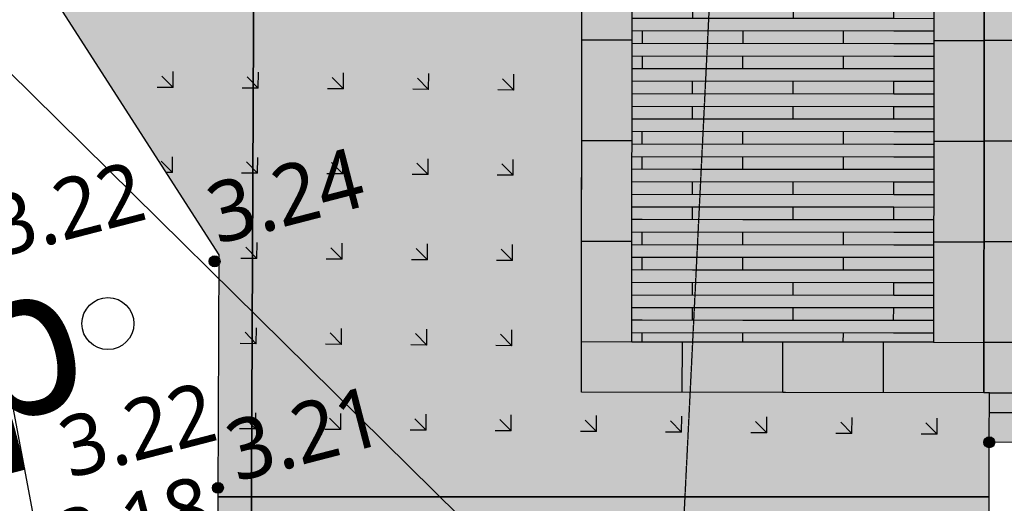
# Model space of a CAD drawing. Header units: millimetres. Extents: x 37875 to 299461, y 97699 to 271071.
# Tile 3 of 198: x 84350 to 90221, y 123105 to 125988. Entities that reach past the tile are written whole.
import ezdxf

# ---------------------------------------------------------------- set-up
doc = ezdxf.new("R2010")
doc.units = ezdxf.units.MM
doc.linetypes.add('RI-HWA_AANSLUITLEIDING-SO', pattern=[4.8, 3, -1.8])
for name, color, linetype in [('Hoogte inmeting Binnen Perceel Bestaand pand', 252, 'Continuous'), ('Hoogte inmeting Buiten Perceel', 252, 'Continuous'), ('Tekst', 7, 'Continuous'), ('Terrein - Groen Gras', 10, 'Continuous'), ('Terrein - Opsluitband', 10, 'Continuous'), ('Terrein - Parkeerplaatsen', 10, 'Continuous'), ('Terrein - Struyk Verwo - Hydro Lineo XL 0 Tegels', 250, 'Continuous'), ('Terrein - Struyk Verwo - Hydro Lineo XL 50 Tegels', 251, 'Continuous')]:
    doc.layers.add(name, color=color, linetype=linetype)
doc.layers.add('N-ME-IE-TERREINAFSCHEIDING_KUNSTMATIG_HEKWERK_RASTER-G', color=30, linetype='IE-TERREINAFSCHEIDING_KUNSTMATIG-SO', lineweight=35, true_color=0xff7f00)
doc.layers.add('N-WE-RI-HWA_KOLKAANSLUITING_PVC-G', color=150, linetype='RI-HWA_AANSLUITLEIDING-SO', lineweight=25, true_color=0x007fff)
for name, color, linetype, true_color in [('Terrein - Groen Solid', 7, 'Continuous', 0x6c9a5b), ('Terrein - Opsluitband arcering', 7, 'Continuous', 0xb6b7b4), ('Terrein - Straat Nieuw arcering', 7, 'Continuous', 0xb6b7b4), ('Terrein - Struyk Verwo - Hydro Lineo XL  0 Solid Grijs', 7, 'Continuous', 0xb6b7b4)]:
    doc.layers.add(name, color=color, linetype=linetype, true_color=true_color)
doc.styles.add('20240327-SHE000-0150x1$0$Segoe UI', font='segoeui.ttf', dxfattribs={"height": 12})
doc.styles.add('Segoe UI', font='segoeui.ttf', dxfattribs={"height": 12})
doc.linetypes.add('IE-TERREINAFSCHEIDING_KUNSTMATIG-SO', pattern='A,4,[82,NLCS.SHX,S=0.75,R=90,X=0,Y=0],4,-2', length=10)

# ---------------------------------------------------------------- blocks, each defined once
blk = doc.blocks.new('Parkeerplaats 5130x2400 (90°)')
at = {"layer": 'Terrein - Struyk Verwo - Hydro Lineo XL  0 Solid Grijs'}
h = blk.add_hatch(color=256, dxfattribs=at)
h.dxf.hatch_style = 1
h.paths.add_polyline_path([(846635.656151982, 1489312.407629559), (846635.656151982, 1484182.407629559), (844235.6561519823, 1484182.407629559), (844235.656151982, 1489312.407629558)])
at = {"layer": 'Terrein - Struyk Verwo - Hydro Lineo XL 50 Tegels'}
h = blk.add_hatch(dxfattribs=at)
h.set_pattern_fill('HYDRO LINEO XL 50', color=256, pattern_type=2)
h.set_pattern_definition([(180, (847835.6561519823, 1484482.407629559), (-2.939152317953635e-13, -2399.99999999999), [2400, 1.27237e-11]), (90, (846035.6561519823, 1484482.407629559), (-2399.99999999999, 1.469576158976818e-13), [74.9999999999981, -2324.99999999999]), (180, (846035.6561519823, 1484782.407629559), (-2.939152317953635e-13, -2399.99999999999), [600.000000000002, -1799.99999999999]), (90, (845435.6561519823, 1484632.407629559), (-2399.99999999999, 1.469576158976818e-13), [75.00000000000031, -2324.99999999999]), (90, (846635.6561519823, 1484482.407629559), (-2399.99999999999, 1.469576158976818e-13), [74.9999999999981, -2324.99999999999]), (180, (846635.6561519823, 1484782.407629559), (-2.939152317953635e-13, -2399.99999999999), [599.999999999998, -1799.99999999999]), (90, (847235.6561519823, 1484482.407629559), (-2399.99999999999, 1.469576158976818e-13), [74.9999999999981, -2324.99999999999]), (180, (847235.6561519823, 1484782.407629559), (-2.939152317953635e-13, -2399.99999999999), [600.000000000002, -1799.99999999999]), (90, (847835.6561519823, 1484482.407629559), (-2399.99999999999, 1.469576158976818e-13), [74.9999999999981, -2324.99999999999]), (180, (847835.6561519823, 1484782.407629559), (-2.939152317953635e-13, -2399.99999999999), [600.000000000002, -1799.99999999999]), (90, (845735.6561519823, 1484782.407629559), (-2399.99999999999, 1.469576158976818e-13), [74.9999999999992, -2324.99999999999]), (180, (845735.6561519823, 1485082.407629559), (-2.939152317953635e-13, -2399.99999999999), [300.000000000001, -2099.99999999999]), (90, (846335.6561519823, 1484782.407629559), (-2399.99999999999, 1.469576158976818e-13), [75.0000000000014, -2324.99999999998]), (180, (846335.6561519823, 1485082.407629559), (-2.939152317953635e-13, -2399.99999999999), [600.000000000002, -1799.99999999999]), (90, (846935.6561519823, 1484782.407629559), (-2399.99999999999, 1.469576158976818e-13), [75.0000000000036, -2324.99999999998]), (180, (846935.6561519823, 1485082.407629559), (-2.939152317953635e-13, -2399.99999999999), [599.999999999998, -1799.99999999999]), (180, (847835.6561519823, 1485082.407629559), (-2.939152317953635e-13, -2399.99999999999), [899.999999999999, -1499.99999999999]), (90, (847535.6561519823, 1484782.407629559), (-2399.99999999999, 1.469576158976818e-13), [75.0000000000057, -2324.99999999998]), (180, (847835.6561519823, 1484707.407629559), (-2.939152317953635e-13, -2399.99999999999), [2400, 1.27237e-11]), (180, (847835.6561519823, 1485007.407629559), (-2.939152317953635e-13, -2399.99999999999), [2400, 1.27237e-11]), (180, (847835.6561519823, 1484632.407629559), (-2.939152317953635e-13, -2399.99999999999), [2400, 1.27237e-11]), (180, (847835.6561519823, 1484557.407629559), (-2.939152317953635e-13, -2399.99999999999), [2400, 1.27237e-11]), (90, (845435.6561519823, 1484482.407629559), (-2399.99999999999, 1.469576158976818e-13), [74.9999999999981, -2324.99999999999]), (90, (846035.6561519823, 1484632.407629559), (-2399.99999999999, 1.469576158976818e-13), [75.00000000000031, -2324.99999999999]), (90, (846635.6561519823, 1484632.407629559), (-2399.99999999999, 1.469576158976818e-13), [75.00000000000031, -2324.99999999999]), (90, (847235.6561519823, 1484632.407629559), (-2399.99999999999, 1.469576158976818e-13), [75.00000000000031, -2324.99999999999]), (90, (847835.6561519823, 1484632.407629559), (-2399.99999999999, 1.469576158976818e-13), [75.00000000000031, -2324.99999999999]), (180, (847835.6561519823, 1484932.407629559), (-2.939152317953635e-13, -2399.99999999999), [2400, 1.27237e-11]), (180, (847835.6561519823, 1484857.407629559), (-2.939152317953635e-13, -2399.99999999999), [2400, 1.27237e-11]), (90, (845735.6561519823, 1484932.407629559), (-2399.99999999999, 1.469576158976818e-13), [75.00000000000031, -2324.99999999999]), (90, (846335.6561519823, 1484932.407629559), (-2399.99999999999, 1.469576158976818e-13), [75.00000000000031, -2324.99999999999]), (90, (846935.6561519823, 1484932.407629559), (-2399.99999999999, 1.469576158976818e-13), [75.00000000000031, -2324.99999999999]), (90, (847535.6561519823, 1484932.407629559), (-2399.99999999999, 1.469576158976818e-13), [75.00000000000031, -2324.99999999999]), (90, (846035.6561519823, 1485082.407629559), (-2399.99999999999, 1.469576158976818e-13), [74.9999999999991, -2324.99999999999]), (180, (846035.6561519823, 1485382.407629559), (-2.939152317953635e-13, -2399.99999999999), [600.000000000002, -1799.99999999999]), (90, (845435.6561519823, 1485232.407629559), (-2399.99999999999, 1.469576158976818e-13), [75.00000000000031, -2324.99999999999]), (90, (846635.6561519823, 1485082.407629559), (-2399.99999999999, 1.469576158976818e-13), [75.0000000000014, -2324.99999999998]), (180, (846635.6561519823, 1485382.407629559), (-2.939152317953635e-13, -2399.99999999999), [599.999999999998, -1799.99999999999]), (90, (847235.6561519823, 1485082.407629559), (-2399.99999999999, 1.469576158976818e-13), [75.00000000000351, -2324.99999999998]), (180, (847235.6561519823, 1485382.407629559), (-2.939152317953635e-13, -2399.99999999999), [600.000000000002, -1799.99999999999]), (90, (847835.6561519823, 1485082.407629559), (-2399.99999999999, 1.469576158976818e-13), [75.00000000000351, -2324.99999999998]), (180, (847835.6561519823, 1485382.407629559), (-2.939152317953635e-13, -2399.99999999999), [600.000000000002, -1799.99999999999]), (90, (845735.6561519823, 1485382.407629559), (-2399.99999999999, 1.469576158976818e-13), [75.00000000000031, -2324.99999999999]), (180, (845735.6561519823, 1485682.407629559), (-2.939152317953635e-13, -2399.99999999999), [300.000000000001, -2099.99999999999]), (90, (846335.6561519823, 1485382.407629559), (-2399.99999999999, 1.469576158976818e-13), [75.0000000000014, -2324.99999999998]), (180, (846335.6561519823, 1485682.407629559), (-2.939152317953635e-13, -2399.99999999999), [600.000000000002, -1799.99999999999]), (90, (846935.6561519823, 1485382.407629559), (-2399.99999999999, 1.469576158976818e-13), [75.00000000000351, -2324.99999999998]), (180, (846935.6561519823, 1485682.407629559), (-2.939152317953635e-13, -2399.99999999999), [599.999999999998, -1799.99999999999]), (180, (847835.6561519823, 1485682.407629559), (-2.939152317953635e-13, -2399.99999999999), [899.999999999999, -1499.99999999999]), (90, (847535.6561519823, 1485382.407629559), (-2399.99999999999, 1.469576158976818e-13), [75.0000000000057, -2324.99999999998]), (180, (847835.6561519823, 1485307.407629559), (-2.939152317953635e-13, -2399.99999999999), [2400, 1.27237e-11]), (180, (847835.6561519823, 1485607.407629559), (-2.939152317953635e-13, -2399.99999999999), [2400, 1.27237e-11]), (180, (847835.6561519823, 1485232.407629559), (-2.939152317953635e-13, -2399.99999999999), [2400, 1.27237e-11]), (180, (847835.6561519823, 1485157.407629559), (-2.939152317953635e-13, -2399.99999999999), [2400, 1.27237e-11]), (90, (845435.6561519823, 1485082.407629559), (-2399.99999999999, 1.469576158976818e-13), [74.99999999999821, -2324.99999999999]), (90, (846035.6561519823, 1485232.407629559), (-2399.99999999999, 1.469576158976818e-13), [75.00000000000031, -2324.99999999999]), (90, (846635.6561519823, 1485232.407629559), (-2399.99999999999, 1.469576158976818e-13), [75.00000000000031, -2324.99999999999]), (90, (847235.6561519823, 1485232.407629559), (-2399.99999999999, 1.469576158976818e-13), [75.00000000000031, -2324.99999999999]), (90, (847835.6561519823, 1485232.407629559), (-2399.99999999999, 1.469576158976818e-13), [75.00000000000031, -2324.99999999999]), (180, (847835.6561519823, 1485532.407629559), (-2.939152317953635e-13, -2399.99999999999), [2400, 1.27237e-11]), (180, (847835.6561519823, 1485457.407629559), (-2.939152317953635e-13, -2399.99999999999), [2400, 1.27237e-11]), (90, (845735.6561519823, 1485532.407629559), (-2399.99999999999, 1.469576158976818e-13), [74.9999999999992, -2324.99999999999]), (90, (846335.6561519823, 1485532.407629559), (-2399.99999999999, 1.469576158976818e-13), [74.9999999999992, -2324.99999999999]), (90, (846935.6561519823, 1485532.407629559), (-2399.99999999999, 1.469576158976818e-13), [74.9999999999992, -2324.99999999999]), (90, (847535.6561519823, 1485532.407629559), (-2399.99999999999, 1.469576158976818e-13), [74.9999999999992, -2324.99999999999]), (90, (846035.6561519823, 1485682.407629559), (-2399.99999999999, 1.469576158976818e-13), [75.0000000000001, -2324.99999999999]), (180, (846035.6561519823, 1485982.407629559), (-2.939152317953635e-13, -2399.99999999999), [600.000000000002, -1799.99999999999]), (90, (845435.6561519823, 1485832.407629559), (-2399.99999999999, 1.469576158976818e-13), [74.9999999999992, -2324.99999999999]), (90, (846635.6561519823, 1485682.407629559), (-2399.99999999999, 1.469576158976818e-13), [75.0000000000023, -2324.99999999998]), (180, (846635.6561519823, 1485982.407629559), (-2.939152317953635e-13, -2399.99999999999), [599.999999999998, -1799.99999999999]), (90, (847235.6561519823, 1485682.407629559), (-2399.99999999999, 1.469576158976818e-13), [75.00000000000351, -2324.99999999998]), (180, (847235.6561519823, 1485982.407629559), (-2.939152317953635e-13, -2399.99999999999), [600.000000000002, -1799.99999999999]), (90, (847835.6561519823, 1485682.407629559), (-2399.99999999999, 1.469576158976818e-13), [75.00000000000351, -2324.99999999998]), (180, (847835.6561519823, 1485982.407629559), (-2.939152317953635e-13, -2399.99999999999), [600.000000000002, -1799.99999999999]), (90, (845735.6561519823, 1485982.407629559), (-2399.99999999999, 1.469576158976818e-13), [75.00000000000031, -2324.99999999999]), (180, (845735.6561519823, 1486282.407629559), (-2.939152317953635e-13, -2399.99999999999), [300.000000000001, -2099.99999999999]), (90, (846335.6561519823, 1485982.407629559), (-2399.99999999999, 1.469576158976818e-13), [75.00000000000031, -2324.99999999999]), (180, (846335.6561519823, 1486282.407629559), (-2.939152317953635e-13, -2399.99999999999), [600.000000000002, -1799.99999999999]), (90, (846935.6561519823, 1485982.407629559), (-2399.99999999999, 1.469576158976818e-13), [75.0000000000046, -2324.99999999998]), (180, (846935.6561519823, 1486282.407629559), (-2.939152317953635e-13, -2399.99999999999), [599.999999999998, -1799.99999999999]), (180, (847835.6561519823, 1486282.407629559), (-2.939152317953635e-13, -2399.99999999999), [899.999999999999, -1499.99999999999]), (90, (847535.6561519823, 1485982.407629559), (-2399.99999999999, 1.469576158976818e-13), [75.0000000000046, -2324.99999999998]), (180, (847835.6561519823, 1485907.407629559), (-2.939152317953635e-13, -2399.99999999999), [2400, 1.27237e-11]), (180, (847835.6561519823, 1486207.407629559), (-2.939152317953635e-13, -2399.99999999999), [2400, 1.27237e-11]), (180, (847835.6561519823, 1485832.407629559), (-2.939152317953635e-13, -2399.99999999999), [2400, 1.27237e-11]), (180, (847835.6561519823, 1485757.407629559), (-2.939152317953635e-13, -2399.99999999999), [2400, 1.27237e-11]), (90, (845435.6561519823, 1485682.407629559), (-2399.99999999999, 1.469576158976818e-13), [74.99999999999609, -2324.99999999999]), (90, (846035.6561519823, 1485832.407629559), (-2399.99999999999, 1.469576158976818e-13), [74.9999999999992, -2324.99999999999]), (90, (846635.6561519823, 1485832.407629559), (-2399.99999999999, 1.469576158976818e-13), [74.9999999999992, -2324.99999999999]), (90, (847235.6561519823, 1485832.407629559), (-2399.99999999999, 1.469576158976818e-13), [74.9999999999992, -2324.99999999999]), (90, (847835.6561519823, 1485832.407629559), (-2399.99999999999, 1.469576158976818e-13), [74.9999999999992, -2324.99999999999]), (180, (847835.6561519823, 1486132.407629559), (-2.939152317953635e-13, -2399.99999999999), [2400, 1.27237e-11]), (180, (847835.6561519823, 1486057.407629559), (-2.939152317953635e-13, -2399.99999999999), [2400, 1.27237e-11]), (90, (845735.6561519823, 1486132.407629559), (-2399.99999999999, 1.469576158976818e-13), [75.00000000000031, -2324.99999999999]), (90, (846335.6561519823, 1486132.407629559), (-2399.99999999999, 1.469576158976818e-13), [75.00000000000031, -2324.99999999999]), (90, (846935.6561519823, 1486132.407629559), (-2399.99999999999, 1.469576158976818e-13), [75.00000000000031, -2324.99999999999]), (90, (847535.6561519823, 1486132.407629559), (-2399.99999999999, 1.469576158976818e-13), [75.00000000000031, -2324.99999999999]), (90, (846035.6561519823, 1486282.407629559), (-2399.99999999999, 1.469576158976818e-13), [74.9999999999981, -2324.99999999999]), (180, (846035.6561519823, 1486582.407629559), (-2.939152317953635e-13, -2399.99999999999), [600.000000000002, -1799.99999999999]), (90, (845435.6561519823, 1486432.407629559), (-2399.99999999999, 1.469576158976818e-13), [75.00000000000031, -2324.99999999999]), (90, (846635.6561519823, 1486282.407629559), (-2399.99999999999, 1.469576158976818e-13), [75.00000000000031, -2324.99999999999]), (180, (846635.6561519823, 1486582.407629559), (-2.939152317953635e-13, -2399.99999999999), [599.999999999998, -1799.99999999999]), (90, (847235.6561519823, 1486282.407629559), (-2399.99999999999, 1.469576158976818e-13), [75.0000000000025, -2324.99999999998]), (180, (847235.6561519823, 1486582.407629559), (-2.939152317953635e-13, -2399.99999999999), [600.000000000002, -1799.99999999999]), (90, (847835.6561519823, 1486282.407629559), (-2399.99999999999, 1.469576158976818e-13), [75.0000000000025, -2324.99999999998]), (180, (847835.6561519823, 1486582.407629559), (-2.939152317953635e-13, -2399.99999999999), [600.000000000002, -1799.99999999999]), (90, (845735.6561519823, 1486582.407629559), (-2399.99999999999, 1.469576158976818e-13), [75.00000000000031, -2324.99999999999]), (180, (845735.6561519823, 1486882.407629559), (-2.939152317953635e-13, -2399.99999999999), [300.000000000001, -2099.99999999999]), (90, (846335.6561519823, 1486582.407629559), (-2399.99999999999, 1.469576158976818e-13), [75.00000000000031, -2324.99999999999]), (180, (846335.6561519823, 1486882.407629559), (-2.939152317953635e-13, -2399.99999999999), [600.000000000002, -1799.99999999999]), (90, (846935.6561519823, 1486582.407629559), (-2399.99999999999, 1.469576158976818e-13), [75.0000000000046, -2324.99999999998]), (180, (846935.6561519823, 1486882.407629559), (-2.939152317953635e-13, -2399.99999999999), [599.999999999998, -1799.99999999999]), (180, (847835.6561519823, 1486882.407629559), (-2.939152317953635e-13, -2399.99999999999), [899.9999999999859, -1500]), (90, (847535.6561519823, 1486582.407629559), (-2399.99999999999, 1.469576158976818e-13), [75.0000000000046, -2324.99999999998]), (180, (847835.6561519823, 1486507.407629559), (-2.939152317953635e-13, -2399.99999999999), [2400, 1.27237e-11]), (180, (847835.6561519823, 1486807.407629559), (-2.939152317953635e-13, -2399.99999999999), [2400, 1.27237e-11]), (180, (847835.6561519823, 1486432.407629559), (-2.939152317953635e-13, -2399.99999999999), [2400, 1.27237e-11]), (180, (847835.6561519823, 1486357.407629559), (-2.939152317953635e-13, -2399.99999999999), [2400, 1.27237e-11]), (90, (845435.6561519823, 1486282.407629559), (-2399.99999999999, 1.469576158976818e-13), [74.999999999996, -2324.99999999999]), (90, (846035.6561519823, 1486432.407629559), (-2399.99999999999, 1.469576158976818e-13), [75.00000000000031, -2324.99999999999]), (90, (846635.6561519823, 1486432.407629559), (-2399.99999999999, 1.469576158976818e-13), [75.00000000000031, -2324.99999999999]), (90, (847235.6561519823, 1486432.407629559), (-2399.99999999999, 1.469576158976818e-13), [75.00000000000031, -2324.99999999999]), (90, (847835.6561519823, 1486432.407629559), (-2399.99999999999, 1.469576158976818e-13), [75.00000000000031, -2324.99999999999]), (180, (847835.6561519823, 1486732.407629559), (-2.939152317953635e-13, -2399.99999999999), [2400, 1.27237e-11]), (180, (847835.6561519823, 1486657.407629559), (-2.939152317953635e-13, -2399.99999999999), [2400, 1.27237e-11]), (90, (845735.6561519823, 1486732.407629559), (-2399.99999999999, 1.469576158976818e-13), [75.00000000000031, -2324.99999999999]), (90, (846335.6561519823, 1486732.407629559), (-2399.99999999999, 1.469576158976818e-13), [75.00000000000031, -2324.99999999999]), (90, (846935.6561519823, 1486732.407629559), (-2399.99999999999, 1.469576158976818e-13), [75.00000000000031, -2324.99999999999]), (90, (847535.6561519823, 1486732.407629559), (-2399.99999999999, 1.469576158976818e-13), [75.00000000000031, -2324.99999999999])])
h.paths.add_polyline_path([(846335.656151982, 1489012.407629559), (846335.656151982, 1484482.407629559), (844535.6561519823, 1484482.407629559), (844535.656151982, 1489012.407629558)])
at = {"layer": 'Terrein - Parkeerplaatsen'}
blk.add_lwpolyline([(846635.656151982, 1489312.407629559), (846635.656151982, 1484182.407629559), (844235.6561519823, 1484182.407629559), (844235.656151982, 1489312.407629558)], close=True, dxfattribs=at)
at = {"layer": 'Terrein - Struyk Verwo - Hydro Lineo XL 0 Tegels'}
for points in [[(844835.6561519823, 1489012.407629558), (844835.6561519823, 1489312.407629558)], [(845435.6561519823, 1489012.407629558), (845435.6561519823, 1489312.407629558)], [(846035.6561519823, 1489012.407629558), (846035.6561519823, 1489312.407629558)], [(844535.6561519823, 1489012.407629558), (844235.6561519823, 1489012.407629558)], [(846335.656151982, 1489012.407629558), (846635.656151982, 1489012.407629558)], [(844535.6561519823, 1488682.407629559), (844235.6561519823, 1488682.407629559)], [(846335.656151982, 1488682.407629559), (846635.656151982, 1488682.407629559)], [(844535.6561519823, 1488082.407629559), (844235.6561519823, 1488082.407629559)], [(846335.656151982, 1488082.407629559), (846635.656151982, 1488082.407629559)], [(844535.6561519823, 1487482.407629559), (844235.6561519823, 1487482.407629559)], [(846335.656151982, 1487482.407629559), (846635.656151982, 1487482.407629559)], [(844535.6561519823, 1486882.407629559), (844235.6561519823, 1486882.407629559)], [(846335.656151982, 1486882.407629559), (846635.656151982, 1486882.407629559)], [(844535.6561519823, 1486282.407629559), (844235.6561519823, 1486282.407629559)], [(846335.656151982, 1486282.407629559), (846635.656151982, 1486282.407629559)], [(844535.6561519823, 1485682.407629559), (844235.6561519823, 1485682.407629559)], [(846335.656151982, 1485682.407629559), (846635.656151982, 1485682.407629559)], [(844535.6561519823, 1485082.407629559), (844235.6561519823, 1485082.407629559)], [(846335.656151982, 1485082.407629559), (846635.656151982, 1485082.407629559)], [(844535.6561519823, 1484482.407629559), (844235.6561519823, 1484482.407629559)], [(844835.6561519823, 1484482.407629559), (844835.6561519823, 1484182.407629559)], [(845435.6561519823, 1484482.407629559), (845435.6561519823, 1484182.407629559)], [(846035.6561519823, 1484482.407629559), (846035.6561519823, 1484182.407629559)], [(846335.656151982, 1484482.407629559), (846635.656151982, 1484482.407629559)]]:
    blk.add_lwpolyline(points, dxfattribs=at)
blk.add_lwpolyline([(846335.656151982, 1489012.407629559), (846335.656151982, 1484482.407629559), (844535.6561519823, 1484482.407629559), (844535.656151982, 1489012.407629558)], close=True, dxfattribs=at)
blk = doc.blocks.new('20240327-SHE000-0150x1$0$detailpunt')
h = blk.add_hatch(color=256)
edge = h.paths.add_edge_path()
edge.add_arc((0, 0), 0.1623463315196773, 0, 360)
blk.add_circle((0, 0), 0.1623463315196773)
blk = doc.blocks.new('Hoogten Buitenperceel')
at = {"xscale": 200, "yscale": 200, "zscale": 200}
for p in [(-89590.47825840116, -60701.81955588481, 3237.226187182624), (-89590.47825840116, -60701.81955588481, 3237.226187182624), (-89910.18849262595, -62014.30901128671, 3210.015590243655), (-89910.18849262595, -62014.30901128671, 3210.015590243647), (-89910.18849262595, -62014.30901128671, 3210.015590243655)]:
    blk.add_blockref('20240327-SHE000-0150x1$0$detailpunt', p, dxfattribs=at)
at = {"style": '20240327-SHE000-0150x1$0$Segoe UI'}
for s, p in [('3.22', (-90832.0788937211, -60357.16037768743, 3217.738990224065)), ('3.24', (-89548.32190528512, -60607.4278965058, 3237.226187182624)), ('3.21', (-89794.20534923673, -62007.26363880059, 3210.015590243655)), ('3.18', (-90912.89435601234, -62272.84308303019, 3180.370217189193))]:
    blk.add_text(s, height=360, dxfattribs=at).set_placement(p)
blk = doc.blocks.new('Inmeting Terrein Buiten Perceel')
blk.add_line((-90.91524994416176, -60.36668521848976, 3.213588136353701), (-91.01916855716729, -61.90936651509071, 3.180370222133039))
blk.add_circle((-90.29933139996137, -60.90113698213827, 3.220715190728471), 0.1548183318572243)
for s, height, style, p in [('lp', 0.8999999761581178, 'Segoe UI', (-91.49889852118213, -61.3176152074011, 3.220715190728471)), ('3.22', 0.36, '20240327-SHE000-0150x1$0$Segoe UI', (-90.75243898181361, -61.73722114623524, 3.220715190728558))]:
    blk.add_text(s, height=height, dxfattribs=dict(style=style)).set_placement(p)
blk = doc.blocks.new('Inmetingen Bestaand Pand')
at = {"xscale": 0.2, "yscale": 0.2, "zscale": 0.2}
blk.add_blockref('20240327-SHE000-0150x1$0$detailpunt', (-85.39014326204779, -62.9069994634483, 3.175852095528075), dxfattribs=at)

msp = doc.modelspace()

# ---------------------------------------------------------------- hatches: boundary and pattern name
at = {"layer": 'Terrein - Groen Gras'}
h = msp.add_hatch(dxfattribs=at)
h.set_pattern_fill('GRASS', color=256, scale=19.99999999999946, angle=44.55382537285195)
h.set_pattern_definition([(134.5538253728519, (-39679091.98138075, -435187456.3575751), (-507.984597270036, 3.955865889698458), [95.2499999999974, -623.1704895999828]), (89.55382537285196, (-39679091.98138075, -435187456.3575751), (-507.9845973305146, 3.955865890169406), [95.24999999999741, -412.7499999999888]), (179.5538253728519, (-39679091.98138075, -435187456.3575751), (-3.955865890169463, -507.9845973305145), [95.24999999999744, -412.7499999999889])])
h.paths.add_polyline_path([(90131.50066336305, 123468.4765979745), (90131.79598792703, 123764.2262438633), (87699.04448064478, 123766.6554984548), (87703.86753537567, 128596.6530903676), (86800.1535170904, 128597.5555053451), (84370.89483817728, 126402.6629079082), (85537.43497737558, 124585.8916655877), (85531.1402610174, 123143.8338977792), (90131.0087664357, 123143.833897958)])
at = {"layer": 'Terrein - Groen Solid'}
h = msp.add_hatch(color=256, dxfattribs=at)
h.dxf.hatch_style = 1
h.paths.add_polyline_path([(90131.50066336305, 123468.4765979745), (90131.79598792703, 123764.2262438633), (87699.04448064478, 123766.6554984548), (87703.86753537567, 128596.6530903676), (86800.1535170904, 128597.5555053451), (84370.89483817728, 126402.6629079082), (85537.43497737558, 124585.8916655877), (85531.1402610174, 123143.8338977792), (90131.0087664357, 123143.833897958)])
at = {"layer": 'Terrein - Opsluitband arcering'}
h = msp.add_hatch(color=256, dxfattribs=at)
h.dxf.hatch_style = 1
h.paths.add_polyline_path([(90130.85724704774, 123143.8338945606), (85531.1402610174, 123143.8338977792), (85530.7037517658, 123043.8338977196), (90130.85724698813, 123043.8338945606)])
at = {"layer": 'Terrein - Straat Nieuw arcering'}
h = msp.add_hatch(color=256, dxfattribs=at)
h.dxf.hatch_style = 1
h.paths.add_polyline_path([(90131.50066336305, 123468.4765979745), (90131.79598792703, 123764.2262438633), (99699.03849794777, 123754.6727539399), (99698.61769443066, 123451.9439464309), (99513.65952973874, 123452.2010446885), (91918.75913816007, 123460.0219022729)])
at = {"layer": 'Terrein - Struyk Verwo - Hydro Lineo XL 0 Tegels'}
h = msp.add_hatch(dxfattribs=at)
h.set_pattern_fill('AVH-ANT_BSS_KEIFRMT_HALFST', color=256, scale=2000, angle=89.9427866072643, pattern_type=2)
h.set_pattern_definition([(89.9427866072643, (199623.0152005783, 214676.7448927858), (-209.7901972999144, 210.2095933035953), [209.9999999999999, -209.9999999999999]), (179.9427866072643, (199623.0152005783, 214676.7448927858), (-0.2096980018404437, -209.9998953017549), [])])
h.paths.add_polyline_path([(90131.50066336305, 123468.4765979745), (90131.79598792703, 123764.2262438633), (99699.03849794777, 123754.6727539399), (99698.61769443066, 123451.9439464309), (99513.65952973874, 123452.2010446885), (91918.75913816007, 123460.0219022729)])

# ---------------------------------------------------------------- linework, layer by layer
at = {"layer": 'N-ME-IE-TERREINAFSCHEIDING_KUNSTMATIG_HEKWERK_RASTER-G', "flags": 128}
msp.add_lwpolyline([(85643.16652014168, 102989.3691337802), (85749.19347962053, 127279.2127099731), (80300.17630060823, 136154.2017308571), (104806.844353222, 158296.5032283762)], dxfattribs=at)
at = {"layer": 'N-WE-RI-HWA_KOLKAANSLUITING_PVC-G', "flags": 128}
msp.add_lwpolyline([(87817.07486035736, 113043.4239198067), (88579.27064862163, 128415.6097725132), (95600.1575157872, 135415.9315141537), (95600.55694063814, 135815.9313147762)], dxfattribs=at)
at = {"layer": 'Tekst'}
msp.add_lwpolyline([(81138.45999314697, 128784.9049903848), (92503.00533976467, 117570.8252680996), (104099.6932627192, 120581.5584319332)], dxfattribs=at)
at = {"layer": 'Terrein - Groen Solid'}
msp.add_lwpolyline([(90131.50066336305, 123468.4765979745), (90131.79598792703, 123764.2262438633), (87699.04448064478, 123766.6554984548), (87703.86753537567, 128596.6530903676), (86800.1535170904, 128597.5555053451), (84370.89483817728, 126402.6629079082), (85537.43497737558, 124585.8916655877), (85531.1402610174, 123143.8338977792), (90131.0087664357, 123143.833897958)], close=True, dxfattribs=at)
at = {"layer": 'Terrein - Opsluitband'}
msp.add_lwpolyline([(90130.85724704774, 123143.8338945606), (85531.1402610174, 123143.8338977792), (85530.7037517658, 123043.8338977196), (90130.85724698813, 123043.8338945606)], close=True, dxfattribs=at)
at = {"layer": 'Terrein - Struyk Verwo - Hydro Lineo XL  0 Solid Grijs'}
msp.add_lwpolyline([(90131.50066336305, 123468.4765979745), (90131.79598792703, 123764.2262438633), (99699.03849794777, 123754.6727539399), (99698.61769443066, 123451.9439464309), (99513.65952973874, 123452.2010446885), (91918.75913816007, 123460.0219022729)], close=True, dxfattribs=at)

# ---------------------------------------------------------------- block references
at = {"layer": 'Hoogte inmeting Binnen Perceel Bestaand pand', "xscale": 1000, "yscale": 1000, "zscale": 1000, "rotation": 14.55382537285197}
msp.add_blockref('Inmetingen Bestaand Pand', (156973.782726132, 205814.5540781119), dxfattribs=at)
at = {"layer": 'Hoogte inmeting Buiten Perceel', "rotation": 14.55382537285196}
msp.add_blockref('Hoogten Buitenperceel', (156973.782726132, 205814.5540781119), dxfattribs=at)
at = {"layer": 'Hoogte inmeting Buiten Perceel', "xscale": 1000, "yscale": 1000, "zscale": 1000, "rotation": 14.55382537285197}
msp.add_blockref('Inmeting Terrein Buiten Perceel', (156973.782726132, 205814.5540781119), dxfattribs=at)
at = {"layer": 'Terrein - Parkeerplaatsen', "rotation": 359.9427865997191}
for p in [(-758018.2389868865, -1359571.990488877), (-755618.2401834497, -1359574.387037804)]:
    msp.add_blockref('Parkeerplaats 5130x2400 (90°)', p, dxfattribs=at)

doc.saveas('drawing.dxf')
